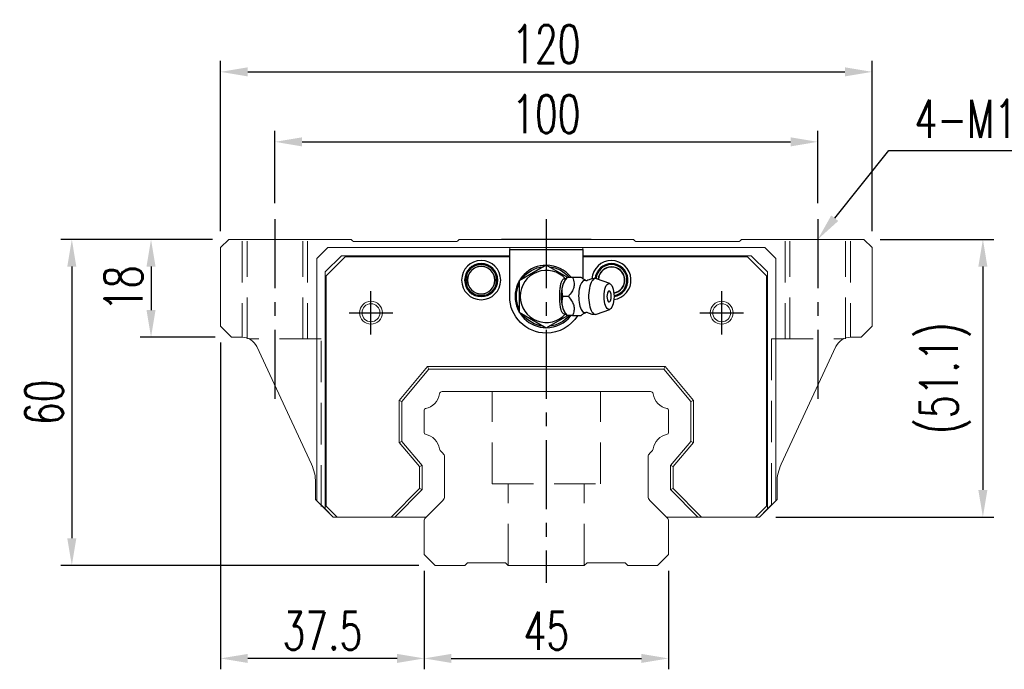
# Model space of a CAD drawing. Header units: millimetres. Extents: x 739 to 1274, y 165 to 336.
# Tile 1 of 50: x 739 to 921, y 173 to 293. Entities that reach past the tile are written whole.
import ezdxf
from ezdxf import colors
from ezdxf.entities.mleader import LeaderData, LeaderLine
from ezdxf.math import Vec2, Vec3

# ---------------------------------------------------------------- set-up
doc = ezdxf.new("R2010")
doc.units = ezdxf.units.MM
doc.header["$LTSCALE"] = 2
doc.header["$PDSIZE"] = -1
for name, pattern in [('CENTER', [10.16, 6.35, -1.27, 1.27, -1.27]), ('DASHED', [0.75, 0.5, -0.25]), ('HIDDEN', [1.905, 1.27, -0.635])]:
    doc.linetypes.add(name, pattern=pattern)
for name, color, linetype in [('2', 7, 'Continuous'), ('CL', 1, 'CENTER'), ('HID', 2, 'DASHED'), ('OUT', 3, 'Continuous')]:
    doc.layers.add(name, color=color, linetype=linetype)
doc.styles.add('DIM-7', font='SIMPLEX.shx', dxfattribs={"width": 0.7, "bigfont": 'chineset.shx'})
doc.dimstyles.new('CNS', dxfattribs={"dimtxt": 3.5, "dimasz": 2.5, "dimexe": 1, "dimexo": 1.5, "dimgap": 0.09, "dimtad": 0, "dimdsep": 46, "dimtxsty": 'DIM-7', "dimcen": 0.09, "dimclrd": 1, "dimclre": 1, "dimclrt": 4, "dimadec": 0, "dimazin": 0, "dimtfac": 1, "dimtix": 1, "dimtmove": 2, "dimatfit": 3, "dimfxl": 1, "dimtvp": 0.971429, "dimtolj": 1, "dimarcsym": 0})

# ---------------------------------------------------------------- blocks, each defined once
blk = doc.blocks.new('*D8')
at = {"color": 7, "lineweight": -2}
for p, q in [((813.88, 191.53), (813.88, 173.41)), ((858.88, 191.53), (858.88, 173.41)), ((818.88, 175.41), (853.88, 175.41))]:
    blk.add_line(p, q, dxfattribs=at)
at = {"color": 7}
for points in [[(818.88, 176.24), (818.88, 174.58), (813.88, 175.41)], [(853.88, 176.24), (853.88, 174.58), (858.88, 175.41)]]:
    blk.add_solid(points, dxfattribs=at)
at = {"layer": 'DEFPOINTS', "color": 0}
for p in [(813.88, 194.53), (858.88, 194.53), (858.88, 175.41)]:
    blk.add_point(p, dxfattribs=at)
at = {"color": 7, "insert": (836.38, 180.51), "char_height": 7, "attachment_point": 5, "style": 'DIM-7'}
blk.add_mtext('\\A1;45', dxfattribs=at)
blk = doc.blocks.new('*D9')
at = {"color": 7, "lineweight": -2}
for p, q in [((776.38, 233.53), (776.38, 173.41)), ((813.88, 191.53), (813.88, 173.41)), ((808.88, 175.41), (781.38, 175.41))]:
    blk.add_line(p, q, dxfattribs=at)
at = {"color": 7}
for points in [[(781.38, 176.24), (781.38, 174.58), (776.38, 175.41)], [(808.88, 176.24), (808.88, 174.58), (813.88, 175.41)]]:
    blk.add_solid(points, dxfattribs=at)
at = {"layer": 'DEFPOINTS', "color": 0}
for p in [(776.38, 236.53), (813.88, 194.53), (776.38, 175.41)]:
    blk.add_point(p, dxfattribs=at)
at = {"color": 7, "insert": (795.13, 180.51), "char_height": 7, "attachment_point": 5, "style": 'DIM-7'}
blk.add_mtext('\\A1;37.5', dxfattribs=at)
blk = doc.blocks.new('*D10')
at = {"color": 7, "lineweight": -2}
for p, q in [((774.88, 252.53), (761.57, 252.53)), ((763.57, 247.53), (763.57, 239.53)), ((775.38, 234.53), (761.57, 234.53))]:
    blk.add_line(p, q, dxfattribs=at)
at = {"color": 7}
for points in [[(762.74, 247.53), (764.4, 247.53), (763.57, 252.53)], [(762.74, 239.53), (764.4, 239.53), (763.57, 234.53)]]:
    blk.add_solid(points, dxfattribs=at)
at = {"layer": 'DEFPOINTS', "color": 0}
for p in [(777.88, 252.53), (763.57, 234.53), (778.38, 234.53)]:
    blk.add_point(p, dxfattribs=at)
at = {"color": 7, "insert": (758.47, 243.53), "char_height": 7, "attachment_point": 5, "rotation": 90, "style": 'DIM-7'}
blk.add_mtext('\\A1;18', dxfattribs=at)
blk = doc.blocks.new('*D11')
at = {"color": 7, "lineweight": -2}
for p, q in [((786.38, 259.23), (786.38, 272.49)), ((886.38, 259.23), (886.38, 272.49)), ((791.38, 270.49), (881.38, 270.49))]:
    blk.add_line(p, q, dxfattribs=at)
at = {"color": 7}
for points in [[(791.38, 271.32), (791.38, 269.65), (786.38, 270.49)], [(881.38, 271.32), (881.38, 269.65), (886.38, 270.49)]]:
    blk.add_solid(points, dxfattribs=at)
at = {"layer": 'DEFPOINTS', "color": 0}
for p in [(886.38, 270.49), (786.38, 256.23), (886.38, 256.23)]:
    blk.add_point(p, dxfattribs=at)
at = {"color": 7, "insert": (836.38, 275.59), "char_height": 7, "attachment_point": 5, "style": 'DIM-7'}
blk.add_mtext('\\A1;100', dxfattribs=at)
blk = doc.blocks.new('*D12')
at = {"color": 7, "lineweight": -2}
for p, q in [((776.38, 254.03), (776.38, 285.37)), ((896.38, 254.03), (896.38, 285.37)), ((781.38, 283.37), (891.38, 283.37))]:
    blk.add_line(p, q, dxfattribs=at)
at = {"color": 7}
for points in [[(781.38, 284.2), (781.38, 282.53), (776.38, 283.37)], [(891.38, 284.2), (891.38, 282.53), (896.38, 283.37)]]:
    blk.add_solid(points, dxfattribs=at)
at = {"layer": 'DEFPOINTS', "color": 0}
for p in [(896.38, 283.37), (776.38, 251.03), (896.38, 251.03)]:
    blk.add_point(p, dxfattribs=at)
at = {"color": 7, "insert": (836.38, 288.47), "char_height": 7, "attachment_point": 5, "style": 'DIM-7'}
blk.add_mtext('\\A1;120', dxfattribs=at)
blk = doc.blocks.new('*D13')
at = {"color": 7, "lineweight": -2}
for p, q in [((897.88, 252.53), (918.79, 252.53)), ((916.79, 247.53), (916.79, 206.43)), ((878.63, 201.43), (918.79, 201.43))]:
    blk.add_line(p, q, dxfattribs=at)
at = {"color": 7}
for points in [[(915.95, 247.53), (917.62, 247.53), (916.79, 252.53)], [(915.95, 206.43), (917.62, 206.43), (916.79, 201.43)]]:
    blk.add_solid(points, dxfattribs=at)
at = {"layer": 'DEFPOINTS', "color": 0}
for p in [(894.88, 252.53), (875.63, 201.43), (916.79, 201.43)]:
    blk.add_point(p, dxfattribs=at)
at = {"color": 7, "insert": (909.85, 226.98), "char_height": 7, "attachment_point": 5, "rotation": 90, "style": 'DIM-7'}
blk.add_mtext('\\A1;(51.1)', dxfattribs=at)
blk = doc.blocks.new('*D21')
at = {"color": 7, "lineweight": -2}
for p, q in [((774.88, 252.53), (746.98, 252.53)), ((748.98, 247.53), (748.98, 197.53)), ((812.88, 192.53), (746.98, 192.53))]:
    blk.add_line(p, q, dxfattribs=at)
at = {"color": 7}
for points in [[(748.14, 247.53), (749.81, 247.53), (748.98, 252.53)], [(748.14, 197.53), (749.81, 197.53), (748.98, 192.53)]]:
    blk.add_solid(points, dxfattribs=at)
at = {"layer": 'DEFPOINTS', "color": 0}
for p in [(777.88, 252.53), (748.98, 192.53), (815.88, 192.53)]:
    blk.add_point(p, dxfattribs=at)
at = {"color": 7, "insert": (743.88, 222.53), "char_height": 7, "attachment_point": 5, "rotation": 90, "style": 'DIM-7'}
blk.add_mtext('\\A1;60', dxfattribs=at)

msp = doc.modelspace()

# ---------------------------------------------------------------- linework, layer by layer
at = {"layer": '2', "color": 0, "linetype": 'Continuous'}
for p, q in [((844.629, 252.533), (828.129, 252.533)), ((829.629, 250.683), (843.129, 250.683)), ((829.629, 242.033), (829.629, 250.683)), ((843.129, 250.683), (843.129, 245.29)), ((836.379, 247.806), (831.379, 244.919)), ((840.235, 245.58), (836.379, 247.806)), ((831.379, 244.919), (831.379, 239.146)), ((840.207, 245.534), (839.899, 245.168)), ((842.82, 245.533), (841.224, 245.533)), ((848.056, 244.41), (845.609, 245.301)), ((845.609, 238.764), (848.056, 239.656)), ((831.379, 239.146), (836.379, 236.259)), ((836.379, 236.259), (840.317, 238.533)), ((839.899, 238.897), (840.207, 238.531))]:
    msp.add_line(p, q, dxfattribs=at)
for centre, radius, start, end in [((824.379, 245.033), 3.6, 90, 270), ((824.379, 245.033), 3.6, 270, 90), ((848.379, 245.033), 3.6, 90, 176.13001), ((848.379, 245.033), 3.6, 277.0453, 90), ((824.379, 245.033), 3.041, 90, 270), ((824.379, 245.033), 2.853, 90, 270), ((824.379, 245.033), 2.55, 90, 270), ((824.379, 245.033), 2.507, 90, 270), ((824.379, 245.033), 3.041, 270, 90), ((824.379, 245.033), 2.853, 270, 90), ((824.379, 245.033), 2.55, 270, 90), ((824.379, 245.033), 2.507, 270, 90), ((836.379, 242.033), 5.75, 90, 270), ((836.379, 242.033), 4.8, 41.84413, 318.15588), ((836.379, 242.033), 5.75, 37.755, 90), ((848.379, 245.033), 3.041, 90, 174.62812), ((848.379, 245.033), 2.853, 90, 174.20345), ((848.379, 245.033), 2.45, 90, 176.49281), ((848.379, 245.033), 2.406, 90, 176.80219), ((848.379, 245.033), 3.041, 278.85374, 90), ((848.379, 245.033), 2.853, 279.38812, 90), ((848.379, 245.033), 2.45, 280.34438, 90), ((848.379, 245.033), 2.406, 280.42874, 90), ((846.528, 242.033), 1.817, 334.63803, 25.36197), ((836.379, 242.033), 5.75, 270, 321.76688)]:
    msp.add_arc(centre, radius, start, end, dxfattribs=at)
at = {"layer": '2', "color": 0, "linetype": 'Continuous', "extrusion": (0, 0, -1)}
for radius, start, end in [(5.5, 35.37843, 84.61969), (5.5, 95.38031, 139.78687), (5.5, 335.38219, 24.61782), (6.75, 270, 0), (5.5, 275.38031, 324.62156), (6.75, 211.67578, 270), (5.5, 219.66469, 264.61969)]:
    msp.add_arc((-836.379, 242.033), radius, start, end, dxfattribs=at)
at = {"layer": '2', "color": 0, "linetype": 'Continuous'}
for centre, major_axis, start_param, end_param in [((840.445, 242.033), (0, 3.445), 0.4270949, 2.7144982), ((843.467, 242.033), (0, 2.962), 0, 3.3369601), ((843.467, 242.033), (0, 2.962), 6.088701, 6.2831853), ((845.434, 242.033), (0, 3.3), 0, 3.2800193), ((845.434, 242.033), (0, 3.3), 6.1446609, 6.2831853), ((847.929, 242.033), (0, 1), 0, 3.8207651), ((847.929, 242.033), (0, 1), 5.6039136, 6.2831853)]:
    msp.add_ellipse(centre, major_axis=major_axis, ratio=0.382683, start_param=start_param, end_param=end_param, dxfattribs=at)
msp.add_ellipse((847.929, 242.033), major_axis=(0, 2.4), ratio=0.382683, dxfattribs=at)
for points, knots in [([(839.946, 238.844), (839.902, 238.81), (839.856, 238.786), (839.719, 238.746), (839.625, 238.76), (839.451, 238.871), (839.368, 238.966), (839.224, 239.216), (839.16, 239.373), (839.051, 239.733), (839.007, 239.942), (838.914, 240.538), (838.886, 240.95), (838.853, 241.949), (838.856, 242.554), (838.913, 243.449), (838.945, 243.757), (839.038, 244.275), (839.094, 244.498), (839.233, 244.873), (839.317, 245.03), (839.489, 245.228), (839.576, 245.284), (839.749, 245.317), (839.836, 245.295), (839.928, 245.235), (839.937, 245.228), (839.946, 245.221)], [0, 0, 0, 0, 0.0360275, 0.0360275, 0.1070265, 0.1070265, 0.1753847, 0.1753847, 0.2415106, 0.2415106, 0.3113086, 0.3113086, 0.4329125, 0.4329125, 0.6100429, 0.6100429, 0.7029399, 0.7029399, 0.7803107, 0.7803107, 0.858407, 0.858407, 0.9263707, 0.9263707, 0.9927712, 0.9927712, 1, 1, 1, 1]), ([(839.45, 242.033), (839.279, 242.58), (839.201, 243.165), (839.468, 244.387), (839.808, 244.982), (840.223, 245.532)], [0, 0, 0, 0, 0.5, 0.5, 1, 1, 1, 1]), ([(841.224, 245.533), (841.343, 245.187), (841.454, 244.832), (841.512, 244.203), (841.494, 243.935), (841.348, 243.407), (841.221, 243.145), (840.887, 242.598), (840.671, 242.313), (840.451, 242.033)], [0, 0, 0, 0, 0.316279, 0.316279, 0.5305075, 0.5305075, 0.7443494, 0.7443494, 1, 1, 1, 1]), ([(843.711, 244.936), (843.536, 245.022), (843.207, 245.208), (842.905, 245.444), (842.805, 245.547), (842.804, 245.549)], [0, 0, 0, 0, 0.4665667, 0.9926759, 1, 1, 1, 1]), ([(843.855, 244.931), (843.856, 244.931), (843.855, 244.93), (843.72, 244.921), (843.706, 244.93), (843.702, 244.934)], [0, 0, 0, 0, 0.2139158, 0.7161953, 1, 1, 1, 1]), ([(845.435, 245.311), (845.27, 245.321), (844.871, 245.31), (844.329, 245.165), (843.985, 244.992), (843.857, 244.914)], [0, 0, 0, 0, 0.2958099, 0.7301371, 1, 1, 1, 1]), ([(840.223, 238.533), (839.81, 239.08), (839.474, 239.665), (839.201, 240.887), (839.278, 241.482), (839.45, 242.032)], [0, 0, 0, 0, 0.5, 0.5, 1, 1, 1, 1]), ([(840.451, 242.033), (840.723, 241.687), (840.991, 241.332), (841.326, 240.703), (841.427, 240.435), (841.514, 239.907), (841.503, 239.645), (841.411, 239.098), (841.32, 238.813), (841.224, 238.533)], [0, 0, 0, 0, 0.316279, 0.316279, 0.5305075, 0.5305075, 0.7443494, 0.7443494, 1, 1, 1, 1]), ([(841.224, 238.533), (841.779, 238.533), (842.34, 238.533), (842.797, 238.533), (842.835, 238.533), (842.821, 238.533)], [0, 0, 0, 0, 0.6004936, 0.6004936, 1, 1, 1, 1]), ([(842.823, 238.529), (842.841, 238.547), (842.98, 238.685), (843.283, 238.915), (843.599, 239.072), (843.711, 239.122)], [0, 0, 0, 0, 0.0950335, 0.7034174, 1, 1, 1, 1]), ([(843.697, 239.128), (843.713, 239.137), (843.744, 239.157), (843.88, 239.118), (843.867, 239.13), (843.865, 239.131)], [0, 0, 0, 0, 0.3884838, 0.9316371, 1, 1, 1, 1]), ([(843.862, 239.15), (843.993, 239.071), (844.338, 238.896), (844.878, 238.756), (845.273, 238.742), (845.435, 238.75)], [0, 0, 0, 0, 0.2760067, 0.7089354, 1, 1, 1, 1])]:
    msp.add_open_spline(points, degree=3, knots=knots, dxfattribs=at)
for points, degree in [([(840.223, 245.533), (840.212, 245.533), (840.206, 245.533), (840.206, 245.533)], 3), ([(841.224, 245.533), (840.223, 245.533)], 1), ([(840.451, 242.033), (839.45, 242.033)], 1), ([(841.224, 238.533), (840.223, 238.533)], 1)]:
    msp.add_open_spline(points, degree=degree, dxfattribs=at)
at = {"layer": 'CL', "color": 0}
for p, q in [((786.379, 256.233), (786.379, 221.316)), ((836.379, 256.233), (836.379, 189.351)), ((886.379, 256.233), (886.379, 221.316)), ((804.079, 235.033), (804.079, 243.033)), ((868.679, 235.033), (868.679, 243.033)), ((800.079, 239.033), (808.079, 239.033)), ((864.679, 239.033), (872.679, 239.033))]:
    msp.add_line(p, q, dxfattribs=at)
at = {"layer": 'HID', "color": 0, "linetype": 'HIDDEN', "lineweight": 0, "ltscale": 3}
for p, q in [((780.379, 252.233), (780.379, 234.532)), ((781.254, 234.233), (781.254, 252.233)), ((791.504, 234.233), (791.504, 252.233)), ((792.379, 252.233), (792.379, 234.233)), ((880.379, 252.233), (880.379, 234.233)), ((881.254, 234.233), (881.254, 252.233)), ((891.504, 234.233), (891.504, 252.233)), ((892.379, 252.233), (892.379, 234.532)), ((794.879, 234.233), (781.618, 234.233)), ((794.879, 203.383), (794.879, 234.233)), ((877.879, 234.233), (877.879, 203.383)), ((877.879, 234.233), (891.141, 234.233)), ((826.379, 207.533), (826.379, 224.533)), ((846.379, 207.533), (846.379, 224.533)), ((826.379, 207.533), (846.379, 207.533)), ((829.379, 192.533), (829.379, 207.533)), ((843.379, 192.533), (843.379, 207.533))]:
    msp.add_line(p, q, dxfattribs=at)
at = {"layer": 'OUT', "color": 0, "linetype": 'Continuous', "lineweight": 15}
for p, q in [((776.379, 251.033), (777.879, 252.533)), ((777.879, 252.533), (800.429, 252.533)), ((800.429, 252.533), (800.683, 252.279)), ((801.036, 252.133), (819.722, 252.133)), ((820.076, 252.279), (820.329, 252.533)), ((820.329, 252.533), (852.429, 252.533)), ((852.429, 252.533), (852.683, 252.279)), ((853.036, 252.133), (871.722, 252.133)), ((872.076, 252.279), (872.329, 252.533)), ((872.329, 252.533), (894.879, 252.533)), ((894.879, 252.533), (896.379, 251.033)), ((776.379, 236.533), (776.379, 251.033)), ((796.129, 251.033), (794.129, 249.033)), ((829.629, 251.033), (796.129, 251.033)), ((829.629, 251.033), (829.629, 249.533)), ((843.129, 251.033), (829.629, 251.033)), ((843.129, 251.033), (843.129, 249.533)), ((876.629, 251.033), (843.129, 251.033)), ((878.629, 249.033), (876.629, 251.033)), ((896.379, 251.033), (896.379, 236.533)), ((794.129, 249.033), (794.129, 204.433)), ((795.629, 246.533), (798.629, 249.533)), ((799.329, 249.333), (795.829, 245.833)), ((798.629, 249.533), (829.629, 249.533)), ((829.629, 249.333), (799.329, 249.333)), ((843.129, 249.533), (874.129, 249.533)), ((873.429, 249.333), (843.129, 249.333)), ((876.929, 245.833), (873.429, 249.333)), ((874.129, 249.533), (877.129, 246.533)), ((878.629, 204.433), (878.629, 249.033)), ((795.629, 202.933), (795.629, 246.533)), ((795.829, 245.833), (795.829, 203.433)), ((876.929, 203.433), (876.929, 245.833)), ((877.129, 246.533), (877.129, 202.933)), ((778.379, 234.533), (776.379, 236.533)), ((896.379, 236.533), (894.379, 234.533)), ((780.31, 234.533), (778.379, 234.533)), ((894.379, 234.533), (892.448, 234.533)), ((793.13, 211.14), (783.029, 232.8)), ((889.729, 232.8), (879.629, 211.14)), ((809.279, 222.886), (814.521, 229.133)), ((814.754, 228.633), (809.779, 222.704)), ((814.521, 229.133), (814.754, 228.633)), ((814.521, 229.133), (858.238, 229.133)), ((858.005, 228.633), (814.754, 228.633)), ((858.238, 229.133), (858.005, 228.633)), ((862.979, 222.704), (858.005, 228.633)), ((858.238, 229.133), (863.479, 222.886)), ((855.569, 224.533), (817.189, 224.533)), ((809.279, 215.179), (809.279, 222.886)), ((809.779, 222.704), (809.279, 222.886)), ((809.779, 222.704), (809.779, 215.361)), ((863.479, 222.886), (862.979, 222.704)), ((862.979, 215.361), (862.979, 222.704)), ((863.479, 222.886), (863.479, 215.179)), ((813.879, 221.102), (813.879, 216.963)), ((858.879, 216.963), (858.879, 221.102)), ((809.279, 215.179), (809.779, 215.361)), ((813.029, 210.71), (809.279, 215.179)), ((809.779, 215.361), (813.529, 210.892)), ((859.229, 210.892), (862.979, 215.361)), ((863.479, 215.179), (859.729, 210.71)), ((863.479, 215.179), (862.979, 215.361)), ((816.836, 213.679), (817.336, 213.178)), ((817.629, 212.471), (817.629, 205.197)), ((855.129, 205.197), (855.129, 212.471)), ((855.422, 213.178), (855.923, 213.679)), ((813.029, 210.71), (813.529, 210.892)), ((813.029, 206.688), (813.029, 210.71)), ((813.529, 210.892), (813.529, 206.481)), ((859.229, 206.481), (859.229, 210.892)), ((859.729, 210.71), (859.229, 210.892)), ((859.729, 210.71), (859.729, 206.688)), ((793.879, 207.759), (793.879, 204.683)), ((878.879, 204.683), (878.879, 207.759)), ((807.774, 201.433), (813.029, 206.688)), ((813.529, 206.481), (808.481, 201.433)), ((813.029, 206.688), (813.529, 206.481)), ((859.229, 206.481), (859.729, 206.688)), ((864.278, 201.433), (859.229, 206.481)), ((859.729, 206.688), (864.985, 201.433)), ((793.879, 204.683), (797.129, 201.433)), ((794.129, 204.433), (795.629, 202.933)), ((795.829, 203.433), (797.829, 201.433)), ((817.337, 204.49), (814.026, 201.179)), ((858.733, 201.179), (855.422, 204.49)), ((874.929, 201.433), (876.929, 203.433)), ((875.629, 201.433), (878.879, 204.683)), ((877.129, 202.933), (878.629, 204.433)), ((797.129, 201.433), (795.629, 202.933)), ((797.829, 201.433), (797.129, 201.433)), ((797.829, 201.433), (807.774, 201.433)), ((808.481, 201.433), (807.774, 201.433)), ((808.481, 201.433), (814.279, 201.433)), ((858.479, 201.433), (864.278, 201.433)), ((864.985, 201.433), (864.278, 201.433)), ((864.985, 201.433), (874.929, 201.433)), ((875.629, 201.433), (874.929, 201.433)), ((877.129, 202.933), (875.629, 201.433)), ((813.879, 200.826), (813.879, 194.533)), ((858.879, 194.533), (858.879, 200.826)), ((813.879, 194.533), (815.879, 192.533)), ((856.879, 192.533), (858.879, 194.533)), ((815.879, 192.533), (821.379, 192.533)), ((821.379, 192.533), (821.879, 193.033)), ((821.879, 193.033), (828.879, 193.033)), ((828.879, 193.033), (829.379, 192.533)), ((829.379, 192.533), (843.379, 192.533)), ((843.379, 192.533), (843.879, 193.033)), ((843.879, 193.033), (850.879, 193.033)), ((850.879, 193.033), (851.379, 192.533)), ((851.379, 192.533), (856.879, 192.533))]:
    msp.add_line(p, q, dxfattribs=at)
for centre, radius in [((804.079, 239.033), 2.1), ((804.079, 239.033), 1.65), ((868.679, 239.033), 2.1), ((868.679, 239.033), 1.65)]:
    msp.add_circle(centre, radius, dxfattribs=at)
for centre, radius, start, end in [((801.036, 252.633), 0.5, 225, 270), ((819.722, 252.633), 0.5, 270, 315), ((853.036, 252.633), 0.5, 225, 270), ((871.722, 252.633), 0.5, 270, 315), ((780.31, 231.533), 3, 25, 90), ((892.448, 231.533), 3, 90, 155), ((813.462, 224.6), 3.27, 281.5912, 351.34524), ((817.189, 224.033), 0.5, 90, 171.34524), ((855.569, 224.033), 0.5, 8.65476, 90), ((859.297, 224.6), 3.27, 188.65476, 258.4088), ((814.179, 221.102), 0.3, 101.5912, 180.00001), ((858.579, 221.102), 0.3, 359.99999, 78.4088), ((814.179, 216.963), 0.3, 179.99999, 258.40879), ((813.462, 213.465), 3.27, 8.65476, 78.4088), ((859.297, 213.465), 3.27, 101.5912, 171.34524), ((858.579, 216.963), 0.3, 281.59121, 0.00001), ((817.189, 214.033), 0.5, 188.65476, 225), ((816.629, 212.471), 1, 359.99999, 45), ((856.129, 212.471), 1, 135, 180.00001), ((855.569, 214.033), 0.5, 315, 351.34524), ((785.879, 207.759), 8, 0, 25), ((886.879, 207.759), 8, 155, 180), ((816.629, 205.197), 1, 315.00001, 0.00001), ((856.129, 205.197), 1, 179.99999, 225), ((814.379, 200.826), 0.5, 135.00023, 180.00001), ((858.379, 200.826), 0.5, 360, 45)]:
    msp.add_arc(centre, radius, start, end, dxfattribs=at)

# ---------------------------------------------------------------- dimensions: what is measured, and where the dimension line sits
at = {"color": 0}
for base, p1, p2, picture, middle in [((896.379, 283.368), (776.379, 251.033), (896.379, 251.033), '*D12', (836.379, 288.468)), ((886.379, 270.488), (786.379, 256.233), (886.379, 256.233), '*D11', (836.379, 275.588)), ((776.379, 175.409), (813.879, 194.533), (776.379, 236.533), '*D9', (795.129, 180.509)), ((858.879, 175.409), (813.879, 194.533), (858.879, 194.533), '*D8', (836.379, 180.509))]:
    dim = msp.add_linear_dim(base=base, p1=p1, p2=p2, dimstyle='CNS', override={"dimscale": 2, "dimgap": 0.8, "dimtad": 1, "dimclrd": 7, "dimclre": 7, "dimclrt": 7, "dimtmove": 1}, dxfattribs=at)
    dim.commit()
    dim.dimension.update_dxf_attribs({"geometry": picture, "text_midpoint": middle})
for base, p2, picture, middle in [((748.976, 192.533), (815.879, 192.533), '*D21', (743.876, 222.533)), ((763.569, 234.533), (778.379, 234.533), '*D10', (758.469, 243.533))]:
    dim = msp.add_linear_dim(base=base, p1=(777.879, 252.533), p2=p2, angle=90, dimstyle='CNS', override={"dimscale": 2, "dimgap": 0.8, "dimtad": 1, "dimclrd": 7, "dimclre": 7, "dimclrt": 7, "dimtmove": 1}, dxfattribs=at)
    dim.commit()
    dim.dimension.update_dxf_attribs({"geometry": picture, "text_midpoint": middle})
dim = msp.add_linear_dim(base=(916.786, 201.433), p1=(894.879, 252.533), p2=(875.629, 201.433), angle=90, text='(<>)', dimstyle='CNS', override={"dimscale": 2, "dimgap": 0.8, "dimtad": 1, "dimclrd": 7, "dimclre": 7, "dimclrt": 7, "dimtmove": 1}, dxfattribs=at)
dim.commit()
dim.dimension.update_dxf_attribs({"geometry": '*D13', "text_midpoint": (909.853, 226.983)})

# ---------------------------------------------------------------- leaders
ml = msp.add_multileader_mtext('Standard', dxfattribs=at)
ml.set_content('{\\C7;4-M12dp18,%%C17}', color=4, style='DIM-7')
ml.set_leader_properties(color=7)
ml.build(insert=Vec2(0, 0))
ml.multileader.update_dxf_attribs({"text_left_attachment_type": 6, "text_right_attachment_type": 6, "dogleg_length": 0.36, "arrow_head_size": 5, "scale": 2})
ctx = ml.context
ctx.base_point, ctx.scale, ctx.char_height, ctx.arrow_head_size, ctx.landing_gap_size, ctx.plane_origin = Vec3(900.2, 268.899), 2, 7, 5, 4, Vec3(886.379, 252.533)
ctx.left_attachment, ctx.right_attachment = 6, 6
notes = []
notes.append((ctx, [(0, (1, 1, 0), (899.48, 268.899), (1, 0), 0.72, [(0, [(886.379, 252.533)], 0, [])])]))
ctx.mtext.insert, ctx.mtext.flow_direction = Vec3(904.2, 278.232), 5
for ctx, leaders in notes:
    for number, flags, end, landing, length, lines in leaders:
        leader = LeaderData()
        leader.index, (leader.has_last_leader_line, leader.has_dogleg_vector, leader.attachment_direction) = number, flags
        leader.last_leader_point, leader.dogleg_vector, leader.dogleg_length = Vec3(end), Vec3(landing), length
        for number, points, colour, breaks in lines:
            line = LeaderLine()
            line.index, line.vertices, line.color, line.breaks = number, Vec3.list(points), colors.encode_raw_color(colour), breaks
            leader.lines.append(line)
        ctx.leaders.append(leader)

doc.saveas('drawing.dxf')
